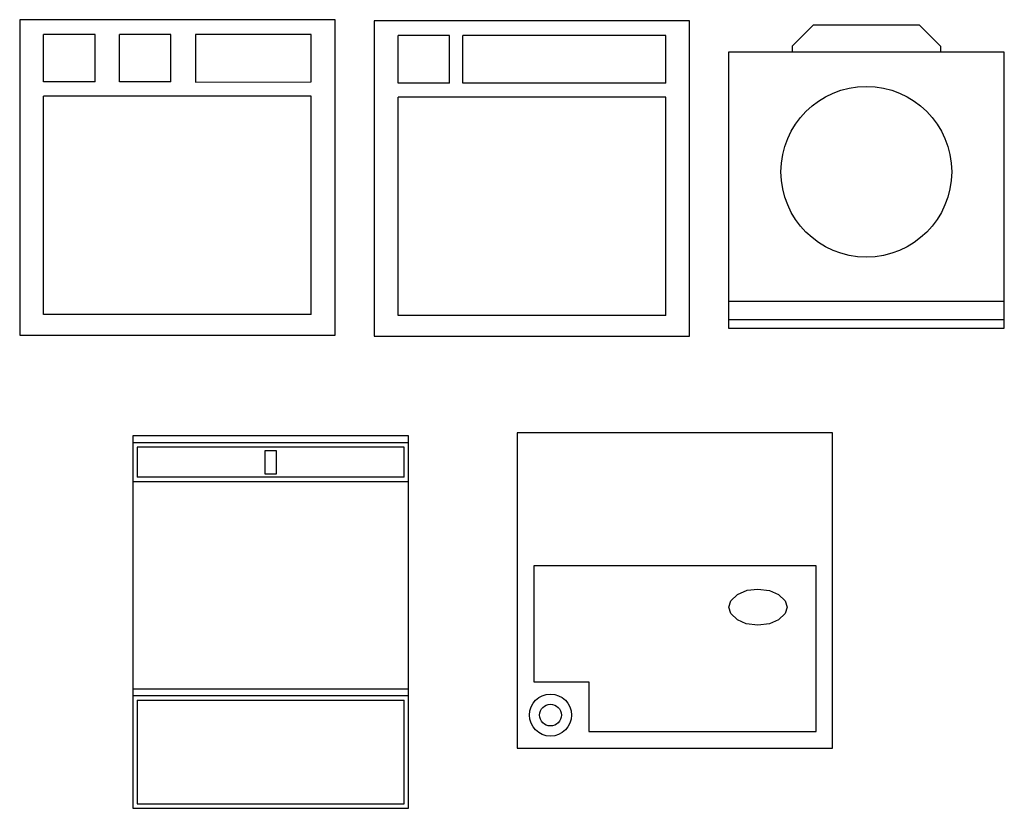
# Model space of a CAD drawing. Header units: millimetres. Extents: x 104.2 to 106.7, y 166.35 to 168.35.
import ezdxf

# ---------------------------------------------------------------- set-up
doc = ezdxf.new("R2010")
doc.units = ezdxf.units.MM

msp = doc.modelspace()

# ---------------------------------------------------------------- linework, layer by layer
for p, q in [((104.2037, 168.3531), (104.2037, 167.5531)), ((105.0037, 168.3531), (104.2037, 168.3531)), ((105.0037, 167.5531), (105.0037, 168.3531)), ((105.9032, 168.3505), (105.1032, 168.3505)), ((105.1032, 168.3505), (105.1032, 167.5505)), ((105.9032, 167.5505), (105.9032, 168.3505)), ((106.2172, 168.3397), (106.1635, 168.286)), ((106.2172, 168.3397), (106.4856, 168.3397)), ((106.4856, 168.3397), (106.5393, 168.286)), ((104.2644, 168.1951), (104.2644, 168.3157)), ((104.3948, 168.3157), (104.2644, 168.3157)), ((104.3948, 168.1951), (104.3948, 168.3157)), ((104.5872, 168.3157), (104.4568, 168.3157)), ((104.4568, 168.1951), (104.4568, 168.3157)), ((104.5872, 168.1951), (104.5872, 168.3157)), ((104.943, 168.3157), (104.6499, 168.3157)), ((104.6499, 168.3157), (104.6499, 168.195)), ((104.943, 168.1951), (104.943, 168.3157)), ((105.2943, 168.3131), (105.1639, 168.3131)), ((105.1639, 168.1925), (105.1639, 168.3131)), ((105.2943, 168.1925), (105.2943, 168.3131)), ((105.3281, 168.1925), (105.3281, 168.3131)), ((105.8425, 168.3131), (105.3281, 168.3131)), ((105.8425, 168.1925), (105.8425, 168.3131)), ((106.1635, 168.286), (106.1635, 168.2709)), ((106.5393, 168.286), (106.5393, 168.2709)), ((104.3948, 168.1951), (104.2644, 168.1951)), ((104.5872, 168.1951), (104.4568, 168.1951)), ((104.6499, 168.195), (104.943, 168.1951)), ((105.2943, 168.1925), (105.1639, 168.1925)), ((105.8425, 168.1925), (105.3281, 168.1925)), ((104.943, 168.1588), (104.2644, 168.1588)), ((104.2644, 167.6052), (104.2644, 168.1588)), ((104.943, 167.6052), (104.943, 168.1588)), ((105.1639, 167.6026), (105.1639, 168.1562)), ((105.8425, 168.1562), (105.1639, 168.1562)), ((105.8425, 167.6026), (105.8425, 168.1562)), ((106.0014, 167.6392), (106.7014, 167.6392)), ((104.943, 167.6052), (104.2644, 167.6052)), ((105.8425, 167.6026), (105.1639, 167.6026)), ((106.0014, 167.5928), (106.7014, 167.5928)), ((104.2037, 167.5531), (105.0037, 167.5531)), ((105.1032, 167.5505), (105.9032, 167.5505)), ((104.4904, 167.2975), (104.4904, 166.3525)), ((105.1904, 167.2975), (104.4904, 167.2975)), ((105.1904, 166.3525), (105.1904, 167.2975)), ((105.1904, 167.28), (104.4904, 167.28)), ((104.5021, 167.2683), (104.5021, 167.1925)), ((105.1787, 167.2683), (104.5021, 167.2683)), ((105.1787, 167.1925), (105.1787, 167.2683)), ((105.1904, 167.1808), (104.4904, 167.1808)), ((105.1787, 167.1925), (104.5021, 167.1925)), ((104.4904, 166.6558), (105.1904, 166.6558)), ((104.4904, 166.6383), (105.1904, 166.6383)), ((104.5021, 166.6266), (104.5021, 166.3641)), ((104.5021, 166.6266), (105.1787, 166.6266)), ((105.1787, 166.3641), (105.1787, 166.6266)), ((104.4904, 166.3525), (105.1904, 166.3525)), ((104.5021, 166.3641), (105.1787, 166.3641))]:
    msp.add_line(p, q)
for points in [[(106.0014, 167.5709), (106.7014, 167.5709), (106.7014, 168.2709), (106.0014, 168.2709)], [(106.2659, 166.5048), (106.2659, 167.3048), (105.4659, 167.3048), (105.4659, 166.5048)], [(104.8258, 167.2012), (104.855, 167.2012), (104.855, 167.2595), (104.8258, 167.2595)], [(105.6472, 166.5469), (106.2238, 166.5469), (106.2238, 166.968), (105.508, 166.968), (105.508, 166.6732), (105.6472, 166.6732)], [(106.0026, 166.8627), (106.0075, 166.879), (106.0242, 166.8952), (106.0495, 166.906), (106.0764, 166.9087), (106.1059, 166.9049), (106.1286, 166.8952), (106.1452, 166.879), (106.1502, 166.8627), (106.1452, 166.8464), (106.1286, 166.8302), (106.1059, 166.8205), (106.0764, 166.8168), (106.0469, 166.8205), (106.0242, 166.8302), (106.0075, 166.8464)]]:
    msp.add_lwpolyline(points, close=True)
for centre, radius in [((106.3514, 167.9673), 0.2165), ((105.5501, 166.589), 0.0534), ((105.5501, 166.589), 0.0276)]:
    msp.add_circle(centre, radius)

doc.saveas('drawing.dxf')
